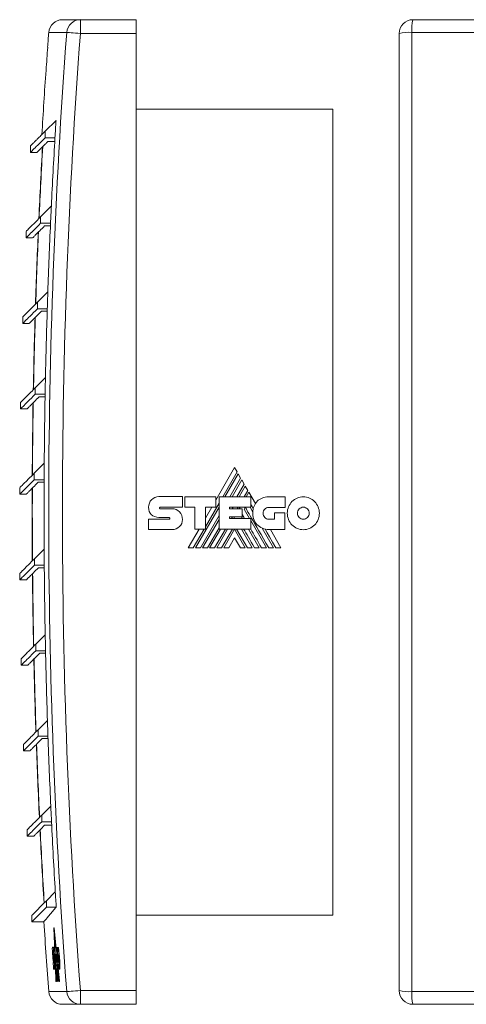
# Model space of a CAD drawing. Header units: millimetres. Extents: x 32 to 455, y -35 to 291.
# Tile 2 of 4: x 32 to 130, y 76 to 291. Entities that reach past the tile are written whole.
import ezdxf

# ---------------------------------------------------------------- set-up
doc = ezdxf.new("R2010")
doc.units = ezdxf.units.MM
doc.linetypes.add('PHANTOM', pattern=[12.7, 6.35, -1.27, 1.27, -1.27, 1.27, -1.27])
doc.layers.add('___VS___', color=7, linetype='Continuous', lineweight=15)

msp = doc.modelspace()

# ---------------------------------------------------------------- linework, layer by layer
at = {"color": 7, "linetype": 'Continuous', "lineweight": 15}
for p, q in [((41.31, 290.62), (45.24, 290.62)), ((45.24, 290.62), (45.24, 287.62)), ((45.24, 290.62), (57.4, 290.62)), ((57.4, 290.62), (57.4, 287.62)), ((117.89, 290.62), (326.89, 290.62)), ((57.4, 287.62), (45.24, 287.62)), ((57.4, 78.62), (57.4, 287.62)), ((114.89, 78.62), (114.89, 287.62)), ((327.11, 287.85), (117.66, 287.85)), ((117.66, 287.85), (117.66, 78.4)), ((38.1, 284.62), (38.09, 284.62)), ((37.73, 279.62), (37.75, 279.62)), ((100.4, 271.12), (57.4, 271.12)), ((100.4, 271.12), (100.4, 95.12)), ((39.92, 268.64), (37.53, 266.25)), ((37.53, 266.25), (37.51, 264.82)), ((37.51, 264.82), (39.69, 264.84)), ((34.34, 263.06), (34.34, 261.64)), ((34.34, 261.64), (35.79, 261.65)), ((38.89, 249.91), (36.56, 247.58)), ((36.56, 247.58), (36.56, 246.17)), ((36.56, 246.17), (38.72, 246.17)), ((37.43, 245.63), (38.7, 245.63)), ((33.37, 244.39), (33.37, 242.98)), ((33.37, 242.98), (34.79, 242.98)), ((38.12, 231.19), (35.85, 228.92)), ((35.85, 228.92), (35.85, 227.5)), ((35.85, 227.5), (38, 227.5)), ((36.72, 226.96), (37.98, 226.96)), ((32.66, 225.73), (32.66, 224.31)), ((32.66, 224.31), (34.08, 224.31)), ((37.61, 212.47), (35.38, 210.25)), ((35.38, 210.25), (35.38, 208.84)), ((35.38, 208.84), (37.53, 208.84)), ((32.19, 207.06), (32.19, 205.65)), ((36.25, 208.29), (37.52, 208.29)), ((32.19, 205.65), (33.61, 205.65)), ((37.34, 193.75), (35.17, 191.58)), ((35.17, 191.58), (35.17, 190.17)), ((78.94, 192.81), (74.85, 185.74)), ((76.35, 186.44), (79.48, 191.88)), ((79.72, 191.45), (76.83, 186.44)), ((79.48, 191.88), (78.94, 192.81)), ((80.26, 190.53), (79.72, 191.45)), ((35.17, 190.17), (37.31, 190.17)), ((36.04, 189.63), (37.31, 189.63)), ((77.9, 186.44), (80.26, 190.53)), ((80.49, 190.12), (78.38, 186.44)), ((81.03, 189.19), (80.49, 190.12)), ((31.98, 188.39), (31.98, 186.98)), ((79.45, 186.44), (81.03, 189.19)), ((81.27, 188.78), (79.92, 186.44)), ((81.01, 186.44), (81.81, 187.83)), ((81.81, 187.83), (81.27, 188.78)), ((82.05, 187.43), (81.48, 186.44)), ((83.48, 184.95), (82.05, 187.43)), ((31.98, 186.98), (33.39, 186.98)), ((62.38, 186.47), (67.52, 186.47)), ((67.52, 186.47), (67.52, 184.18)), ((68.03, 184.18), (68.03, 186.46)), ((68.03, 186.46), (74.85, 186.46)), ((72.58, 179.91), (75.54, 185.05)), ((74.85, 186.46), (74.85, 184.2)), ((75.54, 179.38), (75.54, 186.44)), ((75.54, 186.44), (82.51, 186.44)), ((82.51, 186.44), (82.51, 184.16)), ((86.4, 186.43), (89.97, 186.43)), ((89.97, 186.43), (89.97, 184.13)), ((62.68, 184.18), (67.52, 184.18)), ((62.69, 183.83), (65.3, 183.83)), ((70.24, 184.18), (68.03, 184.18)), ((70.24, 179.38), (70.24, 184.18)), ((70.4, 175.3), (75.54, 184.21)), ((74.85, 184.2), (72.58, 184.2)), ((72.58, 179.38), (72.58, 184.2)), ((73.96, 184.2), (72.58, 181.8)), ((77.85, 184.16), (82.51, 184.16)), ((77.85, 184.16), (77.85, 183.79)), ((77.85, 183.79), (80.62, 183.79)), ((78.39, 183.79), (78.61, 184.16)), ((79.47, 183.79), (79.69, 184.16)), ((79.94, 183.79), (80.16, 184.16)), ((80.62, 183.79), (80.62, 182.06)), ((81.01, 183.75), (81.24, 184.16)), ((81.01, 183.75), (82.19, 181.71)), ((82.32, 184.16), (82.92, 183.11)), ((89.97, 184.13), (86.4, 184.13)), ((87.63, 181.56), (87.63, 182.92)), ((87.63, 182.92), (89.89, 182.92)), ((89.89, 182.92), (89.89, 179.28)), ((60.13, 181.55), (64.65, 181.55)), ((64.65, 181.94), (62.39, 181.94)), ((71.46, 175.3), (75.54, 182.36)), ((71.95, 175.3), (75.54, 181.52)), ((77.85, 182.06), (80.62, 182.06)), ((77.85, 182.06), (77.85, 181.71)), ((77.85, 181.71), (82.47, 181.71)), ((78.27, 181.71), (78.47, 182.06)), ((78.75, 181.71), (78.95, 182.06)), ((80.43, 182.06), (80.63, 181.71)), ((82.47, 179.38), (82.47, 181.71)), ((82.47, 181.23), (85.9, 175.3)), ((86.4, 181.56), (87.63, 181.56)), ((65.3, 179.29), (60.13, 179.29)), ((71.18, 179.38), (68.82, 175.3)), ((69.91, 175.3), (72.27, 179.38)), ((70.24, 179.38), (72.58, 179.38)), ((73.01, 175.3), (75.54, 179.68)), ((73.49, 175.3), (75.85, 179.38)), ((74.56, 175.3), (76.92, 179.38)), ((75.04, 175.3), (77.4, 179.38)), ((75.54, 179.38), (82.47, 179.38)), ((76.11, 175.3), (78.47, 179.38)), ((76.59, 175.3), (78.93, 179.35)), ((81.26, 175.3), (78.93, 179.35)), ((81.75, 175.3), (79.38, 179.38)), ((80.44, 179.38), (82.8, 175.3)), ((81.98, 179.38), (84.34, 175.3)), ((84.96, 179.6), (87.44, 175.3)), ((89.89, 179.28), (86.42, 179.28)), ((89.05, 175.3), (86.75, 179.28)), ((78.93, 177.5), (77.65, 175.3)), ((78.93, 177.5), (80.2, 175.3)), ((37.32, 175.04), (35.2, 172.92)), ((35.2, 172.92), (35.2, 171.5)), ((35.2, 171.5), (37.35, 171.5)), ((36.07, 170.96), (37.35, 170.96)), ((32.01, 169.73), (32.01, 168.31)), ((32.01, 168.31), (33.43, 168.31)), ((37.55, 156.32), (35.48, 154.25)), ((35.48, 154.25), (35.48, 152.84)), ((35.48, 152.84), (37.63, 152.84)), ((32.29, 151.06), (32.29, 149.65)), ((36.35, 152.29), (37.64, 152.29)), ((32.29, 149.65), (33.71, 149.65)), ((38.04, 137.61), (36.01, 135.58)), ((36.01, 135.58), (36.01, 134.17)), ((36.01, 134.17), (38.15, 134.17)), ((36.89, 133.63), (38.17, 133.63)), ((32.82, 132.39), (32.82, 130.98)), ((32.82, 130.98), (34.24, 130.98)), ((38.77, 118.89), (36.8, 116.92)), ((36.8, 116.92), (36.8, 115.5)), ((36.8, 115.5), (38.93, 115.5)), ((37.41, 114.71), (38.97, 114.71)), ((33.61, 113.73), (33.61, 112.31)), ((33.61, 112.31), (35.04, 112.31)), ((39.76, 100.18), (37.83, 98.25)), ((37.83, 98.25), (37.83, 96.84)), ((37.83, 96.84), (39.96, 96.84)), ((34.64, 95.06), (34.64, 93.65)), ((100.4, 95.12), (57.4, 95.12)), ((34.64, 93.65), (37.28, 93.65)), ((39.5, 92.29), (39.45, 92.29)), ((39.56, 91.67), (39.51, 91.67)), ((39.59, 91.39), (39.54, 91.39)), ((39.57, 91.39), (39.56, 91.67)), ((39.65, 90.77), (39.6, 90.77)), ((39.68, 90.5), (39.63, 90.5)), ((39.66, 90.5), (39.65, 90.77)), ((39.74, 89.88), (39.69, 89.88)), ((39.77, 89.6), (39.72, 89.6)), ((39.83, 88.97), (39.78, 88.97)), ((39.86, 88.7), (39.81, 88.7)), ((39.3, 88.07), (39.13, 88.07)), ((39.25, 86.54), (39.41, 86.54)), ((39.25, 86.41), (39.33, 86.41)), ((39.26, 86.33), (39.34, 86.33)), ((39.35, 86.3), (39.26, 86.3)), ((39.3, 88.07), (39.38, 88.07)), ((39.55, 88.06), (39.32, 88.06)), ((39.35, 86.3), (39.43, 86.3)), ((39.41, 86.54), (39.42, 86.54)), ((39.42, 86.54), (39.5, 86.54)), ((39.55, 88.06), (39.6, 88.06)), ((39.84, 88.05), (39.58, 88.05)), ((39.58, 86.55), (39.66, 86.55)), ((39.66, 86.55), (39.68, 86.55)), ((39.77, 86.53), (39.94, 86.53)), ((39.89, 86.28), (39.79, 86.28)), ((39.84, 88.05), (39.87, 88.05)), ((39.89, 86.28), (39.97, 85.13)), ((39.89, 86.28), (39.92, 86.28)), ((40.03, 85.51), (39.93, 86.53)), ((39.94, 87.05), (39.98, 86.31)), ((39.94, 86.53), (39.97, 86.53)), ((39.95, 86.26), (39.94, 86.26)), ((40.13, 88.04), (39.99, 88.04)), ((40.08, 86.26), (40.16, 86.26)), ((40.1, 86.51), (40.24, 86.51)), ((40.13, 88.04), (40.21, 88.04)), ((40.24, 86.51), (40.27, 86.51)), ((40.3, 88.06), (40.38, 88.06)), ((40.38, 86.28), (40.46, 86.28)), ((40.45, 87.35), (40.53, 87.35)), ((39.43, 84.79), (39.29, 84.79)), ((39.34, 85.04), (39.42, 85.04)), ((39.43, 85.84), (39.51, 85.84)), ((39.53, 84.73), (39.61, 84.73)), ((39.72, 84.95), (39.81, 83.7)), ((39.87, 85.13), (39.97, 85.13)), ((39.97, 85.13), (40.01, 85.13)), ((40.04, 84.9), (39.98, 85.48)), ((40.06, 84.9), (40.08, 84.9)), ((40.11, 85.66), (40.19, 85.66)), ((40.11, 84.58), (40.2, 83.34)), ((40.16, 85.05), (40.24, 85.05)), ((40.2, 85.7), (40.26, 84.79)), ((40.29, 85.7), (40.2, 85.7)), ((40.26, 84.79), (40.22, 84.79)), ((40.29, 85.7), (40.31, 85.7)), ((40.41, 85.66), (40.49, 85.66)), ((40.47, 85.03), (40.55, 85.03)), ((40.61, 85.66), (40.69, 85.66)), ((40.69, 83.96), (40.77, 83.96)), ((39.4, 83.28), (39.56, 83.28)), ((39.56, 83.28), (39.64, 83.28)), ((39.59, 83.7), (39.67, 83.7)), ((39.72, 83.34), (39.8, 83.34)), ((39.8, 83.34), (39.84, 83.34)), ((39.81, 83.7), (39.83, 83.7)), ((39.91, 83.34), (40.17, 83.34)), ((40.08, 83.32), (40.06, 83.32)), ((40.43, 80.62), (40.14, 83.34)), ((40.17, 83.34), (40.2, 83.34)), ((40.49, 80.62), (40.2, 83.34)), ((40.55, 80.62), (40.23, 83.57)), ((40.59, 80.62), (40.31, 83.19)), ((40.61, 80.62), (40.32, 83.34)), ((40.32, 83.27), (40.46, 83.27)), ((40.46, 83.27), (40.54, 83.27)), ((40.63, 83.26), (40.71, 83.26)), ((39.9, 80.62), (39.94, 80.62)), ((39.96, 80.62), (39.94, 80.62)), ((40.12, 80.62), (40.16, 80.62)), ((40.43, 80.62), (40.47, 80.62)), ((40.49, 80.62), (40.47, 80.62)), ((40.61, 80.62), (40.65, 80.62)), ((40.7, 80.62), (40.65, 80.62)), ((45.24, 78.62), (45.24, 75.62)), ((45.24, 78.62), (57.4, 78.62)), ((57.4, 78.62), (57.4, 75.62)), ((117.66, 78.4), (327.11, 78.4)), ((45.24, 75.62), (41.31, 75.62)), ((57.4, 75.62), (45.24, 75.62)), ((326.89, 75.62), (117.89, 75.62))]:
    msp.add_line(p, q, dxfattribs=at)
at = {"color": 8, "linetype": 'Continuous', "lineweight": 15}
for p, q in [((42.26, 287.85), (38.32, 287.85)), ((38.32, 78.4), (42.26, 78.4))]:
    msp.add_line(p, q, dxfattribs=at)
at = {"color": 7, "linetype": 'Continuous', "lineweight": 15, "flags": 128}
for points in [[(45.24, 287.62), (44.68, 287.66), (44.15, 287.7), (43.65, 287.74), (43.21, 287.77), (42.83, 287.8), (42.54, 287.82), (42.35, 287.84), (42.26, 287.85)], [(39.65, 264.05), (39.36, 264.05), (38.15, 264.04)], [(87.97, 175.3), (87.25, 176.54), (86.57, 177.71), (86.08, 178.56), (85.61, 179.37)], [(39.51, 91.67), (39.51, 91.74), (39.5, 91.82), (39.49, 91.9), (39.48, 91.98), (39.47, 92.06), (39.47, 92.14), (39.46, 92.21), (39.45, 92.29)], [(39.45, 92.29), (39.47, 91.7), (39.49, 91.11), (39.51, 90.52), (39.53, 89.93), (39.55, 89.35), (39.57, 88.76), (39.6, 88.17), (39.6, 88.06)], [(39.56, 91.67), (39.56, 91.74), (39.55, 91.82), (39.54, 91.9), (39.53, 91.98), (39.52, 92.06), (39.52, 92.14), (39.51, 92.21), (39.5, 92.29)], [(39.64, 88.05), (39.62, 88.5), (39.61, 88.95), (39.59, 89.41), (39.57, 89.86), (39.56, 90.31), (39.54, 90.76), (39.53, 91.21), (39.51, 91.67)], [(39.6, 90.77), (39.59, 90.85), (39.59, 90.93), (39.58, 91), (39.57, 91.08), (39.56, 91.16), (39.56, 91.23), (39.55, 91.31), (39.54, 91.39)], [(39.54, 91.39), (39.55, 90.97), (39.57, 90.55), (39.58, 90.14), (39.6, 89.72), (39.61, 89.3), (39.63, 88.88), (39.64, 88.47), (39.66, 88.05)], [(39.65, 90.77), (39.64, 90.85), (39.64, 90.93), (39.63, 91), (39.62, 91.08), (39.61, 91.16), (39.61, 91.23), (39.6, 91.31), (39.59, 91.39)], [(39.7, 88.05), (39.68, 88.39), (39.67, 88.73), (39.66, 89.07), (39.65, 89.41), (39.64, 89.75), (39.62, 90.09), (39.61, 90.43), (39.6, 90.77)], [(39.69, 89.88), (39.68, 89.95), (39.67, 90.03), (39.67, 90.11), (39.66, 90.19), (39.65, 90.26), (39.64, 90.34), (39.64, 90.42), (39.63, 90.5)], [(39.63, 90.5), (39.64, 90.19), (39.65, 89.88), (39.66, 89.58), (39.67, 89.27), (39.68, 88.97), (39.69, 88.66), (39.7, 88.36), (39.71, 88.05)], [(39.74, 89.88), (39.73, 89.95), (39.72, 90.03), (39.72, 90.11), (39.71, 90.19), (39.7, 90.26), (39.69, 90.34), (39.69, 90.42), (39.68, 90.5)], [(39.75, 88.05), (39.75, 88.28), (39.74, 88.51), (39.73, 88.73), (39.72, 88.96), (39.71, 89.19), (39.71, 89.42), (39.7, 89.65), (39.69, 89.88)], [(39.78, 88.97), (39.77, 89.05), (39.76, 89.13), (39.76, 89.21), (39.75, 89.29), (39.74, 89.37), (39.73, 89.44), (39.73, 89.52), (39.72, 89.6)], [(39.72, 89.6), (39.72, 89.41), (39.73, 89.21), (39.74, 89.02), (39.74, 88.83), (39.75, 88.63), (39.76, 88.44), (39.76, 88.24), (39.77, 88.05)], [(39.75, 89.6), (39.75, 89.65), (39.74, 89.88)], [(39.83, 88.97), (39.82, 89.05), (39.81, 89.13), (39.81, 89.21), (39.8, 89.29), (39.79, 89.37), (39.78, 89.44), (39.78, 89.52), (39.77, 89.6)], [(39.81, 88.05), (39.81, 88.17), (39.8, 88.28), (39.8, 88.4), (39.8, 88.51), (39.79, 88.63), (39.79, 88.74), (39.78, 88.86), (39.78, 88.97)], [(39.81, 88.7), (39.81, 88.62), (39.81, 88.54), (39.82, 88.46), (39.82, 88.38), (39.82, 88.3), (39.82, 88.21), (39.83, 88.13), (39.83, 88.05)], [(39.94, 87.41), (39.93, 87.47), (39.91, 87.67), (39.89, 87.88), (39.87, 88.09), (39.85, 88.29), (39.83, 88.5), (39.81, 88.7)], [(39.84, 88.7), (39.84, 88.74), (39.83, 88.86), (39.83, 88.97)], [(39.94, 87.84), (39.94, 87.88), (39.92, 88.09), (39.9, 88.29), (39.88, 88.5), (39.86, 88.7)], [(39.17, 86.53), (39.17, 86.53), (39.17, 86.53), (39.17, 86.53), (39.17, 86.53), (39.17, 86.53), (39.17, 86.53), (39.17, 86.53), (39.17, 86.53)], [(39.66, 86.55), (39.66, 86.35), (39.67, 86.15), (39.68, 85.95), (39.69, 85.75), (39.7, 85.55), (39.7, 85.35), (39.71, 85.15), (39.72, 84.95)], [(39.81, 83.7), (39.79, 84.12), (39.77, 84.55), (39.76, 84.98), (39.74, 85.41), (39.72, 85.84), (39.71, 86.14)], [(39.79, 86.28), (39.78, 86.31), (39.78, 86.34), (39.78, 86.37), (39.78, 86.4), (39.78, 86.43), (39.77, 86.47), (39.77, 86.5), (39.77, 86.53)], [(39.8, 86.53), (39.8, 86.5), (39.8, 86.47), (39.81, 86.43), (39.81, 86.4), (39.81, 86.37), (39.81, 86.34), (39.81, 86.31), (39.82, 86.28)], [(39.82, 86.28), (39.82, 86.31), (39.82, 86.34), (39.82, 86.37), (39.81, 86.4), (39.81, 86.43), (39.81, 86.47), (39.81, 86.5), (39.81, 86.53)], [(39.83, 86.53), (39.83, 86.5), (39.83, 86.47), (39.83, 86.43), (39.83, 86.4), (39.83, 86.37), (39.83, 86.34), (39.84, 86.31), (39.84, 86.28)], [(39.87, 88.05), (39.88, 87.91), (39.89, 87.76), (39.9, 87.62), (39.91, 87.47), (39.92, 87.35)], [(39.88, 86.28), (39.88, 86.31), (39.87, 86.34), (39.87, 86.37), (39.87, 86.4), (39.87, 86.43), (39.87, 86.47), (39.87, 86.5), (39.87, 86.53)], [(39.88, 86.53), (39.89, 86.5), (39.89, 86.47), (39.89, 86.43), (39.89, 86.4), (39.89, 86.37), (39.89, 86.34), (39.89, 86.31), (39.89, 86.28)], [(39.92, 86.28), (39.93, 86.18), (39.93, 86.08), (39.94, 85.98), (39.95, 85.88), (39.95, 85.78), (39.96, 85.68), (39.97, 85.58), (39.98, 85.48)], [(39.94, 86.26), (39.93, 86.29), (39.93, 86.32), (39.93, 86.36), (39.93, 86.39), (39.93, 86.43), (39.93, 86.46), (39.93, 86.49), (39.93, 86.53)], [(40.08, 84.9), (40.06, 85.07), (40.04, 85.24), (40.02, 85.41), (40.01, 85.58), (39.99, 85.75), (39.97, 85.92), (39.95, 86.09), (39.94, 86.26)], [(40.21, 88.04), (40.23, 87.85), (40.24, 87.66), (40.24, 87.62)], [(39.75, 85.58), (39.77, 85.07), (39.8, 84.33), (39.83, 83.59), (39.86, 82.85), (39.89, 82.11), (39.92, 81.36), (39.96, 80.62)], [(39.99, 80.62), (39.97, 81.21), (39.94, 81.8), (39.92, 82.39), (39.89, 82.98), (39.87, 83.56), (39.85, 84.15), (39.84, 84.35)], [(39.88, 84.9), (39.88, 84.93), (39.88, 84.95), (39.88, 84.98), (39.87, 85.01), (39.87, 85.04), (39.87, 85.07), (39.87, 85.1), (39.87, 85.13)], [(40.02, 84.9), (40.01, 84.93), (40.01, 84.95), (40.01, 84.98), (40, 85.01), (40, 85.04), (40, 85.07), (40, 85.1), (39.99, 85.13)], [(39.79, 83.34), (39.8, 83), (39.81, 82.66), (39.83, 82.32), (39.84, 81.98), (39.86, 81.64), (39.87, 81.3), (39.89, 80.96), (39.9, 80.62)], [(39.94, 80.62), (39.92, 80.96), (39.91, 81.3), (39.9, 81.64), (39.88, 81.98), (39.87, 82.32), (39.85, 82.66), (39.84, 83), (39.82, 83.34)], [(39.88, 83.79), (39.88, 83.73), (39.9, 83.21), (39.92, 82.7), (39.94, 82.18), (39.97, 81.66), (39.99, 81.14), (40.01, 80.62)], [(40.05, 80.62), (40.03, 80.99), (40.02, 81.35), (40, 81.72), (39.99, 82.08), (39.97, 82.45), (39.95, 82.81), (39.94, 83.18), (39.93, 83.34)], [(39.95, 83.34), (39.96, 83), (39.98, 82.66), (39.99, 82.32), (40.01, 81.98), (40.02, 81.64), (40.04, 81.3), (40.05, 80.96), (40.06, 80.62)], [(40.1, 80.62), (40.09, 80.96), (40.07, 81.3), (40.06, 81.64), (40.04, 81.98), (40.03, 82.32), (40.02, 82.66), (40, 83), (39.99, 83.34)], [(40.01, 83.34), (40.02, 83), (40.03, 82.66), (40.05, 82.32), (40.06, 81.98), (40.08, 81.64), (40.09, 81.3), (40.1, 80.96), (40.12, 80.62)], [(40.16, 80.62), (40.14, 80.96), (40.13, 81.3), (40.12, 81.64), (40.1, 81.98), (40.09, 82.32), (40.07, 82.66), (40.06, 83), (40.05, 83.34)], [(40.35, 80.62), (40.31, 80.96), (40.28, 81.3), (40.24, 81.63), (40.21, 81.97), (40.17, 82.31), (40.13, 82.65), (40.1, 82.98), (40.06, 83.32)], [(40.06, 83.32), (40.08, 82.98), (40.09, 82.65), (40.11, 82.31), (40.12, 81.97), (40.13, 81.63), (40.15, 81.3), (40.16, 80.96), (40.18, 80.62)], [(40.08, 83.34), (40.12, 83), (40.15, 82.66), (40.19, 82.32), (40.22, 81.98), (40.26, 81.64), (40.29, 81.3), (40.33, 80.96), (40.37, 80.62)], [(40.41, 80.62), (40.37, 80.96), (40.33, 81.3), (40.3, 81.64), (40.26, 81.98), (40.23, 82.32), (40.19, 82.66), (40.16, 83), (40.12, 83.34)], [(40.15, 82.09), (40.17, 81.9), (40.19, 81.72), (40.21, 81.54), (40.23, 81.35), (40.25, 81.17), (40.27, 80.99), (40.29, 80.8), (40.31, 80.62)], [(40.21, 80.62), (40.21, 80.8), (40.2, 80.99), (40.19, 81.17), (40.18, 81.35), (40.18, 81.54), (40.17, 81.72), (40.16, 81.9), (40.15, 82.09)], [(40.65, 80.62), (40.62, 80.95), (40.58, 81.28), (40.55, 81.62), (40.51, 81.95), (40.47, 82.28), (40.44, 82.61), (40.4, 82.94), (40.37, 83.27)], [(40.7, 80.62), (40.67, 80.95), (40.63, 81.28), (40.6, 81.62), (40.56, 81.95), (40.52, 82.28), (40.49, 82.61), (40.45, 82.94), (40.42, 83.27)], [(40.51, 83.76), (40.52, 83.58), (40.54, 83.27)], [(40.26, 80.62), (40.26, 80.8), (40.25, 80.99), (40.24, 81.17), (40.24, 81.31)], [(45.24, 78.62), (44.68, 78.58), (44.15, 78.54), (43.65, 78.5), (43.21, 78.47), (42.83, 78.44), (42.54, 78.42), (42.35, 78.4), (42.26, 78.4)]]:
    msp.add_lwpolyline(points, dxfattribs=at)
at = {"color": 7, "linetype": 'Continuous', "lineweight": 15}
for centre, radius, start, end in [((41.31, 287.62), 3, 90, 175.7101), ((45.24, 287.63), 3, 90.0729, 175.7984), ((117.89, 287.62), 3, 90, 180), ((126.84, 288.5), 9.2, 166.67, 184.0852), ((1434.4, 183.12), 1400, 175.71009, 175.84241), ((1434.4, 183.12), 1396.08, 175.69801, 184.30199), ((1434.4, 183.12), 1393.09, 175.69801, 184.30199), ((117.01, 278.67), 9.2, 85.9148, 103.33), ((1434.4, 183.12), 1399.98, 175.84236, 176.0475), ((1434.4, 183.12), 1400, 176.04755, 176.62461), ((1434.4, 183.12), 1397.1, 176.49078, 176.64668), ((1434.4, 183.12), 1397.1, 176.64668, 177.25978), ((1434.4, 183.12), 1399.7, 176.7339, 177.37657), ((1434.4, 183.12), 1399.66, 176.73194, 177.37465), ((1434.4, 183.12), 1397.1, 177.25978, 177.41355), ((1434.4, 183.12), 1397.1, 177.41355, 178.0282), ((1434.4, 183.12), 1399.7, 177.4979, 178.1419), ((1434.4, 183.12), 1399.66, 177.49598, 178.14003), ((1434.4, 183.12), 1397.1, 178.0282, 178.17965), ((1434.4, 183.12), 1397.1, 178.17965, 178.79621), ((1434.4, 183.12), 1399.7, 178.2615, 178.90691), ((1434.4, 183.12), 1399.66, 178.25963, 178.90508), ((1434.4, 183.12), 1397.1, 178.79621, 178.94542), ((1434.4, 183.12), 1397.1, 178.94542, 179.56395), ((1434.4, 183.12), 1399.7, 179.02483, 179.67172), ((1434.4, 183.12), 1399.66, 179.02302, 179.66994), ((1434.4, 183.12), 1397.1, 179.56395, 179.71101), ((1434.4, 183.12), 1397.1, 179.71101, 180.33155), ((1434.4, 183.12), 1399.7, 179.78805, 180.43647), ((1434.4, 183.12), 1399.66, 179.78628, 180.43474), ((86.82, 182.95), 3.9, 149.0381, 166.8386), ((86.42, 182.78), 3.51, 174.6401, 270), ((1434.4, 183.12), 1397.1, 180.33155, 180.47654), ((1434.4, 183.12), 1397.1, 180.47654, 181.09915), ((1434.4, 183.12), 1399.7, 180.55127, 181.20131), ((1434.4, 183.12), 1399.66, 180.54954, 181.19962), ((1434.4, 183.12), 1397.1, 181.09915, 181.24216), ((1434.4, 183.12), 1397.1, 181.24216, 181.8669), ((1434.4, 183.12), 1399.7, 181.31462, 181.96636), ((1434.4, 183.12), 1399.66, 181.31295, 181.96472), ((1434.4, 183.12), 1397.1, 181.8669, 182.008), ((1434.4, 183.12), 1397.1, 182.008, 182.63494), ((1434.4, 183.12), 1399.7, 182.07826, 182.73176), ((1434.4, 183.12), 1399.66, 182.07662, 182.73016), ((1434.4, 183.12), 1397.1, 182.63494, 182.7742), ((1434.4, 183.12), 1397.1, 182.7742, 183.40341), ((1434.4, 183.12), 1399.7, 182.84229, 183.49765), ((1434.4, 183.12), 1399.66, 182.84071, 183.4961), ((1434.4, 183.12), 1397.1, 183.40341, 183.5409), ((1434.4, 183.12), 1400, 183.66314, 184.28991), ((1434.4, 183.12), 1398.33, 183.89771, 183.96049), ((1434.4, 183.12), 1398.32, 183.89802, 183.96053), ((1434.4, 183.12), 1398.24, 183.96075, 184.09211), ((1434.4, 183.12), 1398.08, 183.89868, 183.96068), ((1434.4, 183.12), 1398.06, 183.89927, 184.09265), ((1434.4, 183.12), 1398.16, 183.96045, 184.09234), ((1434.4, 183.12), 1397.8, 183.89999, 183.96253), ((1434.4, 183.12), 1397.51, 183.90134, 183.96415), ((1434.4, 183.12), 1398.57, 184.03178, 184.09377), ((1434.4, 183.12), 1397.8, 184.02954, 184.0934), ((1434.4, 183.12), 1397.51, 183.99726, 184.09715), ((41.31, 78.62), 3, 184.2899, 270), ((45.24, 78.62), 3, 184.2016, 269.927), ((117.01, 87.57), 9.2, 256.669, 274.0862), ((117.89, 78.62), 3, 180, 270), ((126.84, 77.74), 9.2, 175.9148, 193.3299)]:
    msp.add_arc(centre, radius, start, end, dxfattribs=at)
for points, knots in [([(37.53, 266.25), (37.46, 266.18), (37.13, 265.85), (36.58, 265.3), (35.95, 264.67), (35.42, 264.15), (35.07, 263.79), (34.78, 263.5), (34.55, 263.27), (34.39, 263.11), (34.33, 263.05), (34.34, 263.06), (34.34, 263.07)], [0, 0, 0, 0, 0.031707, 0.158536, 0.285366, 0.412195, 0.539024, 0.602438, 0.729267, 0.856097, 0.982926, 1, 1, 1, 1]), ([(34.4, 261.7), (34.38, 261.69), (34.33, 261.64), (34.81, 262.12), (35.8, 263.11), (36.94, 264.25), (37.51, 264.82)], [0, 0, 0, 0, 0.118607, 0.412466, 0.706265, 1, 1, 1, 1]), ([(38.15, 264.04), (37.96, 263.85), (37.4, 263.29), (36.67, 262.56), (36.08, 261.97), (35.77, 261.67), (35.78, 261.68), (35.79, 261.68)], [0, 0, 0, 0, 0.1219891, 0.3659781, 0.6099668, 0.8539556, 1, 1, 1, 1]), ([(36.56, 247.58), (35.92, 246.94), (34.65, 245.67), (33.59, 244.61), (33.44, 244.46), (33.37, 244.39)], [0, 0, 0, 0, 0.333401, 0.66661, 1, 1, 1, 1]), ([(33.43, 243.04), (33.42, 243.03), (33.37, 242.98), (33.85, 243.46), (34.85, 244.45), (35.99, 245.6), (36.56, 246.17)], [0, 0, 0, 0, 0.1200995, 0.4136199, 0.7069623, 1, 1, 1, 1]), ([(34.79, 242.98), (34.79, 242.99), (34.81, 243), (35.01, 243.2), (35.51, 243.71), (36.29, 244.48), (37.05, 245.24), (37.43, 245.63)], [0, 0, 0, 0, 0.096102, 0.315325, 0.534547, 0.767221, 1, 1, 1, 1]), ([(35.85, 228.92), (35.21, 228.28), (33.93, 227), (32.87, 225.94), (32.73, 225.8), (32.66, 225.73)], [0, 0, 0, 0, 0.333401, 0.66661, 1, 1, 1, 1]), ([(32.72, 224.37), (32.7, 224.36), (32.65, 224.31), (33.14, 224.79), (34.13, 225.79), (35.28, 226.93), (35.85, 227.5)], [0, 0, 0, 0, 0.120099, 0.41362, 0.706962, 1, 1, 1, 1]), ([(34.08, 224.32), (34.08, 224.32), (34.09, 224.33), (34.29, 224.53), (34.8, 225.04), (35.57, 225.81), (36.34, 226.58), (36.72, 226.96)], [0, 0, 0, 0, 0.096102, 0.315325, 0.534547, 0.767221, 1, 1, 1, 1]), ([(35.38, 210.25), (34.74, 209.61), (33.47, 208.34), (32.4, 207.27), (32.26, 207.13), (32.19, 207.06)], [0, 0, 0, 0, 0.333401, 0.66661, 1, 1, 1, 1]), ([(32.25, 205.71), (32.24, 205.69), (32.19, 205.64), (32.67, 206.13), (33.67, 207.12), (34.81, 208.26), (35.38, 208.84)], [0, 0, 0, 0, 0.120099, 0.41362, 0.706962, 1, 1, 1, 1]), ([(33.61, 205.65), (33.61, 205.65), (33.63, 205.66), (33.83, 205.87), (34.33, 206.37), (35.1, 207.14), (35.87, 207.91), (36.25, 208.29)], [0, 0, 0, 0, 0.096102, 0.315325, 0.534547, 0.767221, 1, 1, 1, 1]), ([(35.17, 191.58), (34.53, 190.94), (33.25, 189.67), (32.19, 188.61), (32.05, 188.46), (31.98, 188.39)], [0, 0, 0, 0, 0.3334008, 0.6666103, 1, 1, 1, 1]), ([(32.04, 187.04), (32.02, 187.03), (31.97, 186.98), (32.46, 187.46), (33.45, 188.45), (34.59, 189.6), (35.17, 190.17)], [0, 0, 0, 0, 0.120099, 0.41362, 0.706962, 1, 1, 1, 1]), ([(33.39, 186.98), (33.4, 186.99), (33.41, 187), (33.61, 187.2), (34.12, 187.71), (34.89, 188.48), (35.65, 189.24), (36.04, 189.63)], [0, 0, 0, 0, 0.096102, 0.315325, 0.534547, 0.767221, 1, 1, 1, 1]), ([(35.2, 172.92), (34.56, 172.28), (33.29, 171), (32.22, 169.94), (32.08, 169.8), (32.01, 169.73)], [0, 0, 0, 0, 0.333401, 0.66661, 1, 1, 1, 1]), ([(32.07, 168.37), (32.06, 168.36), (32.01, 168.31), (32.49, 168.79), (33.48, 169.79), (34.63, 170.93), (35.2, 171.5)], [0, 0, 0, 0, 0.120099, 0.41362, 0.706962, 1, 1, 1, 1]), ([(33.43, 168.32), (33.43, 168.32), (33.44, 168.33), (33.65, 168.53), (34.15, 169.04), (34.92, 169.81), (35.69, 170.58), (36.07, 170.96)], [0, 0, 0, 0, 0.096102, 0.315325, 0.534547, 0.767221, 1, 1, 1, 1]), ([(35.48, 154.25), (34.84, 153.61), (33.57, 152.34), (32.5, 151.27), (32.36, 151.13), (32.29, 151.06)], [0, 0, 0, 0, 0.3334008, 0.6666103, 1, 1, 1, 1]), ([(32.35, 149.71), (32.34, 149.69), (32.29, 149.64), (32.77, 150.13), (33.77, 151.12), (34.91, 152.26), (35.48, 152.84)], [0, 0, 0, 0, 0.120099, 0.41362, 0.706962, 1, 1, 1, 1]), ([(33.71, 149.65), (33.71, 149.65), (33.72, 149.66), (33.93, 149.87), (34.43, 150.37), (35.2, 151.14), (35.97, 151.91), (36.35, 152.29)], [0, 0, 0, 0, 0.096102, 0.315325, 0.534547, 0.767221, 1, 1, 1, 1]), ([(36.01, 135.58), (35.38, 134.94), (34.1, 133.67), (33.04, 132.61), (32.89, 132.46), (32.82, 132.39)], [0, 0, 0, 0, 0.3334008, 0.6666103, 1, 1, 1, 1]), ([(32.89, 131.04), (32.87, 131.03), (32.82, 130.98), (33.31, 131.46), (34.3, 132.45), (35.44, 133.6), (36.01, 134.17)], [0, 0, 0, 0, 0.120099, 0.41362, 0.706962, 1, 1, 1, 1]), ([(34.24, 130.98), (34.25, 130.99), (34.26, 131), (34.46, 131.2), (34.97, 131.71), (35.74, 132.48), (36.5, 133.24), (36.89, 133.63)], [0, 0, 0, 0, 0.0961025, 0.3153249, 0.5345473, 0.7672212, 1, 1, 1, 1]), ([(36.8, 116.92), (36.16, 116.28), (34.88, 115), (33.82, 113.94), (33.68, 113.8), (33.61, 113.73)], [0, 0, 0, 0, 0.3334008, 0.6666103, 1, 1, 1, 1]), ([(33.67, 112.37), (33.65, 112.36), (33.6, 112.31), (34.09, 112.79), (35.08, 113.79), (36.22, 114.93), (36.8, 115.5)], [0, 0, 0, 0, 0.120099, 0.41362, 0.706962, 1, 1, 1, 1]), ([(35.04, 112.33), (35.03, 112.32), (34.99, 112.28), (35.16, 112.46), (35.58, 112.88), (36.3, 113.59), (37.04, 114.34), (37.41, 114.71)], [0, 0, 0, 0, 0.037223, 0.267718, 0.498214, 0.749048, 1, 1, 1, 1]), ([(37.83, 98.25), (37.19, 97.61), (35.92, 96.34), (34.85, 95.27), (34.71, 95.13), (34.64, 95.06)], [0, 0, 0, 0, 0.333401, 0.66661, 1, 1, 1, 1]), ([(34.7, 93.71), (34.69, 93.69), (34.64, 93.64), (35.12, 94.13), (36.11, 95.12), (37.26, 96.26), (37.83, 96.84)], [0, 0, 0, 0, 0.1200995, 0.4136199, 0.7069623, 1, 1, 1, 1]), ([(37.29, 93.68), (37.28, 93.67), (37.27, 93.65), (37.47, 93.9), (37.89, 94.39), (38.49, 95.1), (39.18, 95.91), (39.7, 96.53), (39.96, 96.84)], [0, 0, 0, 0, 0.09848, 0.298204, 0.497928, 0.697652, 0.848811, 1, 1, 1, 1]), ([(39.13, 88.07), (39.13, 88.06), (39.11, 88.03), (39.11, 87.84), (39.11, 87.67), (39.11, 87.62)], [0, 0, 0, 0, 0.370668, 0.78541, 1, 1, 1, 1]), ([(39.11, 87.62), (39.12, 87.5), (39.13, 87.24), (39.15, 86.85), (39.16, 86.6), (39.17, 86.53)], [0, 0, 0, 0, 0.3854959, 0.8183235, 1, 1, 1, 1]), ([(39.17, 86.53), (39.18, 86.33), (39.2, 86.04), (39.24, 85.69), (39.25, 85.54), (39.26, 85.47)], [0, 0, 0, 0, 0.506943, 0.747393, 1, 1, 1, 1]), ([(39.25, 86.51), (39.25, 86.52), (39.25, 86.53), (39.25, 86.54), (39.25, 86.54), (39.25, 86.54)], [0, 0, 0, 0, 0.516994, 0.750627, 1, 1, 1, 1]), ([(39.25, 86.41), (39.25, 86.43), (39.25, 86.45), (39.25, 86.48), (39.25, 86.5), (39.25, 86.51)], [0, 0, 0, 0, 0.45617, 0.723246, 1, 1, 1, 1]), ([(39.26, 86.33), (39.26, 86.34), (39.26, 86.36), (39.25, 86.39), (39.25, 86.41), (39.25, 86.41)], [0, 0, 0, 0, 0.390677, 0.832507, 1, 1, 1, 1]), ([(39.26, 86.3), (39.26, 86.31), (39.26, 86.31), (39.26, 86.32), (39.26, 86.33), (39.26, 86.33)], [0, 0, 0, 0, 0.367717, 0.767715, 1, 1, 1, 1]), ([(39.33, 86.41), (39.33, 86.4), (39.34, 86.38), (39.34, 86.35), (39.34, 86.34), (39.34, 86.33)], [0, 0, 0, 0, 0.390658, 0.828184, 1, 1, 1, 1]), ([(39.43, 85.84), (39.42, 85.94), (39.4, 86.15), (39.37, 86.29), (39.35, 86.3), (39.35, 86.3)], [0, 0, 0, 0, 0.3640402, 0.8012793, 1, 1, 1, 1]), ([(39.43, 86.3), (39.44, 86.29), (39.45, 86.26), (39.49, 86.08), (39.51, 85.9), (39.51, 85.84)], [0, 0, 0, 0, 0.364678, 0.766021, 1, 1, 1, 1]), ([(39.99, 88.04), (39.97, 88.01), (39.95, 87.97), (39.94, 87.7), (39.94, 87.5), (39.94, 87.39)], [0, 0, 0, 0, 0.5124604, 0.7502975, 1, 1, 1, 1]), ([(39.94, 87.39), (39.94, 87.37), (39.94, 87.31), (39.94, 87.2), (39.94, 87.11), (39.94, 87.05)], [0, 0, 0, 0, 0.250942, 0.501885, 1, 1, 1, 1]), ([(39.98, 86.31), (39.98, 86.27), (39.99, 86.19), (40, 86.03), (40, 85.91), (40.01, 85.83)], [0, 0, 0, 0, 0.255335, 0.510661, 1, 1, 1, 1]), ([(40.08, 86.26), (40.08, 86.31), (40.08, 86.43), (40.09, 86.5), (40.09, 86.51), (40.1, 86.51)], [0, 0, 0, 0, 0.369613, 0.797029, 1, 1, 1, 1]), ([(40.11, 85.66), (40.1, 85.74), (40.09, 85.92), (40.08, 86.13), (40.08, 86.23), (40.08, 86.26)], [0, 0, 0, 0, 0.385032, 0.829623, 1, 1, 1, 1]), ([(40.18, 86.51), (40.17, 86.5), (40.16, 86.49), (40.16, 86.38), (40.16, 86.29), (40.16, 86.26)], [0, 0, 0, 0, 0.369773, 0.786361, 1, 1, 1, 1]), ([(40.16, 86.26), (40.16, 86.19), (40.16, 86.05), (40.17, 85.83), (40.18, 85.7), (40.19, 85.66)], [0, 0, 0, 0, 0.3853689, 0.8139541, 1, 1, 1, 1]), ([(40.3, 88.06), (40.28, 88.04), (40.26, 87.99), (40.24, 87.71), (40.24, 87.44), (40.24, 87.35)], [0, 0, 0, 0, 0.3691637, 0.7842103, 1, 1, 1, 1]), ([(40.24, 87.35), (40.25, 87.16), (40.25, 86.77), (40.28, 86.15), (40.31, 85.77), (40.32, 85.66)], [0, 0, 0, 0, 0.386056, 0.816351, 1, 1, 1, 1]), ([(40.45, 87.35), (40.43, 87.5), (40.38, 87.82), (40.33, 88.03), (40.3, 88.05), (40.3, 88.06)], [0, 0, 0, 0, 0.3688968, 0.8018353, 1, 1, 1, 1]), ([(40.38, 88.06), (40.39, 88.04), (40.43, 87.99), (40.48, 87.7), (40.52, 87.44), (40.53, 87.35)], [0, 0, 0, 0, 0.369197, 0.784536, 1, 1, 1, 1]), ([(40.4, 86.53), (40.4, 86.53), (40.39, 86.51), (40.38, 86.41), (40.38, 86.31), (40.38, 86.28)], [0, 0, 0, 0, 0.36764, 0.782803, 1, 1, 1, 1]), ([(40.38, 86.28), (40.38, 86.21), (40.39, 86.06), (40.4, 85.84), (40.41, 85.7), (40.41, 85.66)], [0, 0, 0, 0, 0.387401, 0.815918, 1, 1, 1, 1]), ([(40.46, 86.28), (40.45, 86.33), (40.43, 86.45), (40.41, 86.53), (40.4, 86.53), (40.4, 86.53)], [0, 0, 0, 0, 0.368952, 0.802492, 1, 1, 1, 1]), ([(40.61, 85.66), (40.59, 85.89), (40.55, 86.41), (40.5, 86.98), (40.46, 87.27), (40.45, 87.35)], [0, 0, 0, 0, 0.3839105, 0.8260643, 1, 1, 1, 1]), ([(40.52, 85.66), (40.51, 85.74), (40.5, 85.93), (40.47, 86.14), (40.46, 86.25), (40.46, 86.28)], [0, 0, 0, 0, 0.384111, 0.826206, 1, 1, 1, 1]), ([(40.53, 87.35), (40.55, 87.16), (40.6, 86.77), (40.66, 86.15), (40.68, 85.77), (40.69, 85.66)], [0, 0, 0, 0, 0.384075, 0.819175, 1, 1, 1, 1]), ([(39.26, 85.47), (39.27, 85.37), (39.3, 85.15), (39.33, 85.06), (39.34, 85.05), (39.34, 85.04)], [0, 0, 0, 0, 0.395441, 0.868559, 1, 1, 1, 1]), ([(39.42, 85.04), (39.42, 85.04), (39.42, 85.04), (39.42, 85.03), (39.42, 85.01), (39.42, 85.01)], [0, 0, 0, 0, 0.346274, 0.740872, 1, 1, 1, 1]), ([(39.42, 85.01), (39.42, 84.99), (39.43, 84.97), (39.43, 84.93), (39.43, 84.91), (39.43, 84.91)], [0, 0, 0, 0, 0.445555, 0.931782, 1, 1, 1, 1]), ([(39.53, 84.73), (39.52, 84.89), (39.5, 85.23), (39.46, 85.61), (39.44, 85.79), (39.43, 85.84)], [0, 0, 0, 0, 0.392167, 0.836858, 1, 1, 1, 1]), ([(39.43, 84.91), (39.43, 84.89), (39.43, 84.87), (39.43, 84.84), (39.44, 84.82), (39.44, 84.82)], [0, 0, 0, 0, 0.4008, 0.870239, 1, 1, 1, 1]), ([(39.44, 84.82), (39.44, 84.81), (39.44, 84.8), (39.43, 84.79), (39.43, 84.79), (39.43, 84.79)], [0, 0, 0, 0, 0.356249, 0.786552, 1, 1, 1, 1]), ([(39.51, 85.84), (39.53, 85.72), (39.56, 85.45), (39.59, 85.05), (39.61, 84.8), (39.61, 84.73)], [0, 0, 0, 0, 0.392244, 0.834424, 1, 1, 1, 1]), ([(39.59, 83.7), (39.58, 83.81), (39.58, 84.03), (39.56, 84.41), (39.54, 84.65), (39.53, 84.73)], [0, 0, 0, 0, 0.363436, 0.774898, 1, 1, 1, 1]), ([(39.61, 84.73), (39.62, 84.6), (39.64, 84.29), (39.66, 83.93), (39.66, 83.76), (39.67, 83.7)], [0, 0, 0, 0, 0.362977, 0.799784, 1, 1, 1, 1]), ([(40.01, 85.83), (40.03, 85.56), (40.06, 85.03), (40.14, 84.3), (40.21, 83.72), (40.28, 83.34), (40.31, 83.29), (40.32, 83.27)], [0, 0, 0, 0, 0.2029531, 0.4059378, 0.6094006, 0.8130733, 1, 1, 1, 1]), ([(40.16, 85.05), (40.16, 85.11), (40.14, 85.26), (40.12, 85.48), (40.11, 85.61), (40.11, 85.66)], [0, 0, 0, 0, 0.385621, 0.816258, 1, 1, 1, 1]), ([(40.22, 84.79), (40.21, 84.8), (40.2, 84.82), (40.18, 84.92), (40.17, 85.01), (40.16, 85.05)], [0, 0, 0, 0, 0.3667916, 0.7824769, 1, 1, 1, 1]), ([(40.19, 85.66), (40.19, 85.57), (40.21, 85.38), (40.23, 85.18), (40.24, 85.07), (40.24, 85.05)], [0, 0, 0, 0, 0.385224, 0.836344, 1, 1, 1, 1]), ([(40.32, 85.66), (40.34, 85.42), (40.37, 84.9), (40.43, 84.33), (40.47, 84.04), (40.48, 83.96)], [0, 0, 0, 0, 0.383529, 0.827936, 1, 1, 1, 1]), ([(40.41, 85.66), (40.42, 85.57), (40.43, 85.38), (40.45, 85.16), (40.47, 85.06), (40.47, 85.03)], [0, 0, 0, 0, 0.385946, 0.833896, 1, 1, 1, 1]), ([(40.47, 85.03), (40.48, 84.98), (40.49, 84.86), (40.51, 84.79), (40.52, 84.78), (40.52, 84.78)], [0, 0, 0, 0, 0.366316, 0.796752, 1, 1, 1, 1]), ([(40.48, 83.96), (40.5, 83.81), (40.55, 83.49), (40.6, 83.29), (40.62, 83.27), (40.63, 83.26)], [0, 0, 0, 0, 0.368488, 0.799409, 1, 1, 1, 1]), ([(40.54, 85.03), (40.54, 85.1), (40.54, 85.25), (40.53, 85.47), (40.52, 85.61), (40.52, 85.66)], [0, 0, 0, 0, 0.38545, 0.81583, 1, 1, 1, 1]), ([(40.52, 84.78), (40.53, 84.78), (40.54, 84.8), (40.54, 84.9), (40.54, 85), (40.54, 85.03)], [0, 0, 0, 0, 0.370334, 0.785226, 1, 1, 1, 1]), ([(40.69, 83.96), (40.68, 84.15), (40.68, 84.54), (40.64, 85.16), (40.62, 85.54), (40.61, 85.66)], [0, 0, 0, 0, 0.384141, 0.813857, 1, 1, 1, 1]), ([(40.63, 83.26), (40.64, 83.28), (40.67, 83.32), (40.69, 83.61), (40.69, 83.87), (40.69, 83.96)], [0, 0, 0, 0, 0.370917, 0.788021, 1, 1, 1, 1]), ([(40.69, 85.66), (40.71, 85.42), (40.74, 84.9), (40.76, 84.33), (40.77, 84.04), (40.77, 83.96)], [0, 0, 0, 0, 0.3838698, 0.8257118, 1, 1, 1, 1]), ([(40.77, 83.96), (40.77, 83.81), (40.77, 83.49), (40.74, 83.29), (40.72, 83.27), (40.71, 83.26)], [0, 0, 0, 0, 0.370746, 0.798637, 1, 1, 1, 1]), ([(39.56, 83.28), (39.57, 83.29), (39.58, 83.32), (39.59, 83.5), (39.59, 83.66), (39.59, 83.7)], [0, 0, 0, 0, 0.38561, 0.84502, 1, 1, 1, 1]), ([(39.67, 83.7), (39.67, 83.6), (39.67, 83.41), (39.66, 83.29), (39.65, 83.28), (39.64, 83.28)], [0, 0, 0, 0, 0.386443, 0.8035, 1, 1, 1, 1])]:
    msp.add_open_spline(points, degree=3, knots=knots, dxfattribs=at)
for points in [[(60.13, 184.17), (60.13, 184.8), (60.39, 185.38), (60.79, 185.8)], [(60.79, 185.8), (61.2, 186.21), (61.76, 186.47), (62.38, 186.47)], [(83.48, 184.95), (83.59, 185.13), (83.73, 185.3), (83.88, 185.46)], [(83.88, 185.46), (84.46, 186.06), (85.3, 186.43), (86.4, 186.43)], [(90.46, 182.85), (90.46, 183.85), (90.85, 184.75), (91.48, 185.4)], [(91.48, 185.4), (92.11, 186.05), (92.99, 186.45), (93.96, 186.45)], [(93.96, 186.45), (94.92, 186.45), (95.8, 186.05), (96.43, 185.4)], [(96.43, 185.4), (97.07, 184.74), (97.46, 183.84), (97.46, 182.85)], [(60.73, 182.57), (60.35, 182.94), (60.12, 183.47), (60.13, 184.17)], [(62.59, 184.13), (62.56, 184.09), (62.54, 184.04), (62.54, 183.98)], [(62.54, 183.98), (62.54, 183.94), (62.56, 183.9), (62.59, 183.87)], [(62.68, 184.18), (62.65, 184.18), (62.62, 184.16), (62.59, 184.13)], [(62.59, 183.87), (62.61, 183.84), (62.65, 183.83), (62.69, 183.83)], [(65.3, 183.83), (65.92, 183.83), (66.48, 183.56), (66.89, 183.13)], [(66.89, 183.13), (67.3, 182.7), (67.55, 182.11), (67.55, 181.47)], [(86.39, 175.3), (83.12, 180.94), (81.41, 183.89), (81.26, 184.16)], [(83.02, 183.83), (82.82, 184.19), (82.65, 184.48), (82.51, 184.73)], [(82.92, 183.11), (82.94, 183.36), (82.97, 183.6), (83.02, 183.83)], [(85.52, 183.76), (85.29, 183.53), (85.15, 183.21), (85.15, 182.85)], [(85.15, 182.85), (85.15, 182.49), (85.29, 182.17), (85.52, 181.94)], [(86.4, 184.13), (86.05, 184.13), (85.74, 183.99), (85.52, 183.76)], [(91.48, 180.31), (90.85, 180.96), (90.46, 181.86), (90.46, 182.85)], [(93.06, 183.79), (92.83, 183.55), (92.68, 183.22), (92.68, 182.85)], [(92.68, 182.85), (92.68, 182.49), (92.83, 182.16), (93.06, 181.92)], [(93.96, 184.17), (93.6, 184.17), (93.29, 184.02), (93.06, 183.79)], [(94.86, 183.79), (94.63, 184.02), (94.31, 184.17), (93.96, 184.17)], [(95.24, 182.85), (95.24, 183.22), (95.09, 183.55), (94.86, 183.79)], [(94.86, 181.92), (95.09, 182.16), (95.24, 182.49), (95.24, 182.85)], [(97.46, 182.85), (97.46, 181.86), (97.07, 180.96), (96.44, 180.31)], [(62.39, 181.94), (61.74, 181.95), (61.14, 182.16), (60.73, 182.57)], [(64.75, 181.88), (64.72, 181.91), (64.69, 181.94), (64.65, 181.94)], [(64.65, 181.55), (64.69, 181.55), (64.73, 181.57), (64.76, 181.6)], [(64.81, 181.73), (64.81, 181.78), (64.78, 181.84), (64.75, 181.88)], [(64.76, 181.6), (64.79, 181.63), (64.81, 181.68), (64.81, 181.73)], [(67.55, 181.47), (67.55, 180.85), (67.3, 180.31), (66.9, 179.92)], [(81.13, 181.71), (80.91, 182.1), (80.74, 182.39), (80.62, 182.6)], [(85.52, 181.94), (85.74, 181.7), (86.05, 181.56), (86.4, 181.56)], [(93.06, 181.92), (93.29, 181.68), (93.6, 181.53), (93.96, 181.53)], [(93.96, 181.53), (94.31, 181.53), (94.63, 181.68), (94.86, 181.92)], [(66.9, 179.92), (66.49, 179.52), (65.93, 179.29), (65.3, 179.29)], [(83.29, 175.3), (82.29, 177.02), (81.51, 178.38), (80.92, 179.38)], [(84.83, 175.3), (83.89, 176.92), (83.11, 178.29), (82.47, 179.39)], [(93.96, 179.26), (92.99, 179.26), (92.11, 179.66), (91.48, 180.31)], [(96.44, 180.31), (95.8, 179.66), (94.92, 179.26), (93.96, 179.26)]]:
    msp.add_open_spline(points, degree=3, dxfattribs=at)
at = {"layer": '___VS___', "linetype": 'PHANTOM'}
for p, q in [((60.13, 181.55), (60.13, 179.29)), ((68.82, 175.3), (69.91, 175.3)), ((70.4, 175.3), (71.46, 175.3)), ((71.95, 175.3), (73.01, 175.3)), ((73.49, 175.3), (74.56, 175.3)), ((75.04, 175.3), (76.11, 175.3)), ((76.59, 175.3), (77.65, 175.3)), ((80.2, 175.3), (81.26, 175.3)), ((81.75, 175.3), (82.8, 175.3)), ((83.29, 175.3), (84.34, 175.3)), ((84.83, 175.3), (85.9, 175.3)), ((86.39, 175.3), (87.44, 175.3)), ((87.97, 175.3), (89.05, 175.3))]:
    msp.add_line(p, q, dxfattribs=at)

doc.saveas('drawing.dxf')
